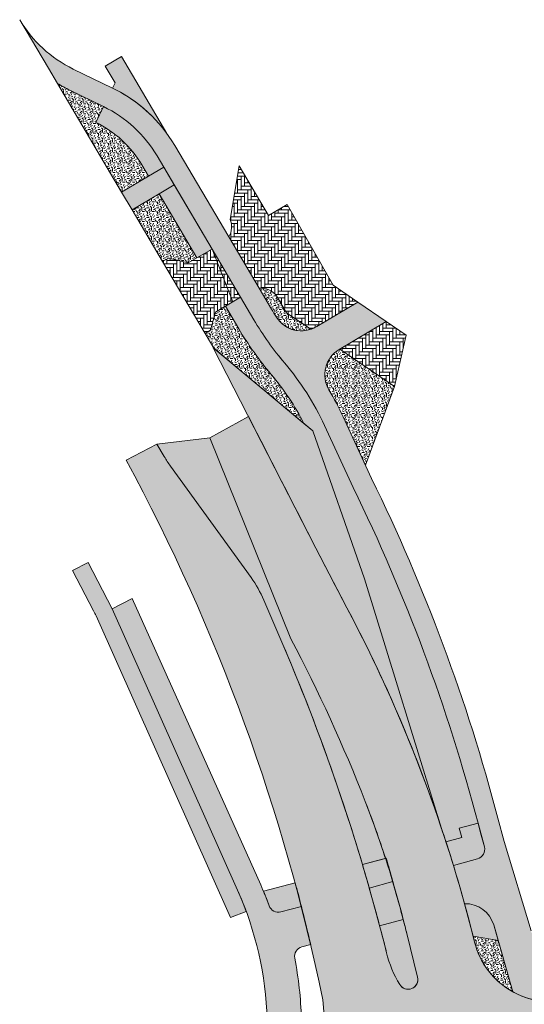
# Model space of a CAD drawing. Header units: metres. Extents: x 170927 to 172326, y 406400 to 406807.
# Tile 3 of 6: x 171363 to 171415, y 406707 to 406807. Entities that reach past the tile are written whole.
import ezdxf

# ---------------------------------------------------------------- set-up
doc = ezdxf.new("R2010")
doc.units = ezdxf.units.M
for name, color, linetype, lineweight in [('N-WE-GR-GRAS-A-500', 62, 'Continuous', 18), ('N-WE-VH-VERHARDING_BUSHALTEKOM-V-500', 251, 'Continuous', 18), ('N-WE-VH-VERHARDING_FIETSPAD-V-500', 11, 'Continuous', 18), ('N-WE-VH-VERHARDING_HRB-V-500', 253, 'Continuous', 18), ('N-WE-VH-VERHARDING_MIDDENGELEIDER-V-500', 41, 'Continuous', 18), ('N-WE-VH-VERHARDING_OWN-V-500', 253, 'Continuous', 18), ('N-WE-VH-VERHARDING_VOETPAD-V-500', 254, 'Continuous', 18)]:
    doc.layers.add(name, color=color, linetype=linetype, lineweight=lineweight)
pattern_1 = [(0, (86245.174949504, 391567.0935057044), (1, 1), [0.25, -0.75]), (0, (86245.724949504, 391567.6935057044), (1, 1), [0.25, -0.75]), (90, (86245.274949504, 391567.4435057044), (-1, 1), [0.25, -0.75]), (90, (86245.674949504, 391567.7935057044), (-1, 1), [0.25, -0.75]), (45, (86245.374949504, 391567.7935057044), (0, 1.000000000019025), [0.25, -1.164213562]), (135, (86245.724949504, 391567.0935057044), (-1.000000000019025, 0), [0.25, -1.164213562]), (26.56505119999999, (86245.424949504, 391567.3935057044), (1.000000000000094, 4.000644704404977e-10), [0.25, -1.986067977]), (26.56505119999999, (86245.874949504, 391567.8935057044), (1.000000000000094, 4.000644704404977e-10), [0.25, -1.986067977]), (63.43494882, (86245.874949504, 391567.0935057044), (5.099862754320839e-11, 1.000000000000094), [0.25, -1.986067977]), (63.43494882, (86245.424949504, 391567.5435057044), (5.099862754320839e-11, 1.000000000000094), [0.25, -1.986067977]), (63.43494882, (86245.774949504, 391567.2935057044), (5.099862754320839e-11, 1.000000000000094), [0.25, -1.986067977]), (116.5650512, (86245.174949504, 391567.6435057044), (-4.000648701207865e-10, 1.000000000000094), [0.25, -1.986067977]), (153.43494882, (86245.374949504, 391567.2435057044), (-1.000000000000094, 5.099898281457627e-11), [0.25, -1.986067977])]
pattern_2 = [(0, (0, 0), (1, 1), [0.25, -0.75]), (0, (0.55, 0.6000000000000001), (1, 1), [0.25, -0.75]), (90, (0.1, 0.35), (-1, 1), [0.25, -0.75]), (90, (0.5, 0.7000000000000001), (-1, 1), [0.25, -0.75]), (45, (0.2, 0.7000000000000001), (0, 1.000000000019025), [0.25, -1.164213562]), (135, (0.55, 0), (-1.000000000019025, 0), [0.25, -1.164213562]), (26.56505119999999, (0.25, 0.3), (1.000000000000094, 4.000644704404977e-10), [0.25, -1.986067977]), (26.56505119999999, (0.7000000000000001, 0.8), (1.000000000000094, 4.000644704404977e-10), [0.25, -1.986067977]), (63.43494882, (0.7000000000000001, 0), (5.099862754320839e-11, 1.000000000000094), [0.25, -1.986067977]), (63.43494882, (0.25, 0.45), (5.099862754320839e-11, 1.000000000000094), [0.25, -1.986067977]), (63.43494882, (0.6000000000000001, 0.2), (5.099862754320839e-11, 1.000000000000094), [0.25, -1.986067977]), (116.5650512, (0, 0.55), (-4.000648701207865e-10, 1.000000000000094), [0.25, -1.986067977]), (153.43494882, (0.2, 0.15), (-1.000000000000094, 5.099898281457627e-11), [0.25, -1.986067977])]
pattern_3 = [(0, (0, 0), (0.345, 0.345), [1.38, -0.6900000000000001]), (270, (0, 1.035), (0.3450000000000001, 0.345), [1.38, -0.6900000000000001])]

msp = doc.modelspace()

# ---------------------------------------------------------------- hatches: boundary and pattern name
at = {"layer": 'N-WE-GR-GRAS-A-500'}
h = msp.add_hatch(dxfattribs=at)
h.set_pattern_fill('AGR-GRAS_02-SO', color=256, scale=0.1, pattern_type=2)
h.set_pattern_definition(pattern_2)
edge = h.paths.add_edge_path()
edge.add_line((171370.811067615, 406796.7130378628), (171371.5969863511, 406798.3323993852))
edge.add_line((171371.5969863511, 406798.3323993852), (171368.1600542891, 406800.0004329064))
edge.add_arc((171374.7093770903, 406813.4951122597), 15.00000000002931, 238.54328792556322, 244.1114813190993, ccw=False)
edge.add_line((171366.8815636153, 406800.6995920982), (171373.4418528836, 406789.60250619))
edge.add_line((171373.4418528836, 406789.60250619), (171376.2030918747, 406791.2198271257))
edge.add_line((171376.2030918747, 406791.2198271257), (171375.5197517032, 406792.3757341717))
edge.add_arc((171365.9645687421, 406786.7269751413), 11.10000000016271, 30.59040133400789, 64.11148131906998)
h = msp.add_hatch(dxfattribs=at)
h.set_pattern_fill('AGR-GRAS_02-SO', color=256, scale=0.1, pattern_type=2)
h.set_pattern_definition(pattern_2)
h.paths.add_polyline_path([(171377.2739278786, 406789.4084498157), (171374.5193391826, 406787.7798795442), (171377.6385112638, 406782.5036304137), (171378.227, 406782.852), (171380.252, 406782.36), (171381.1364412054, 406782.874798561)])
h = msp.add_hatch(dxfattribs=at)
h.set_pattern_fill('AGR-GRAS_02-SO', color=256, scale=0.1, pattern_type=2)
h.set_pattern_definition(pattern_2)
edge = h.paths.add_edge_path()
edge.add_line((171390.311, 406777.277), (171389.2645, 406778.9995))
edge.add_arc((171387.7007189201, 406777.8531906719), 1.938926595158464, 36.24279363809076, 96.06724294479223)
edge.add_line((171387.4957829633, 406779.7812564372), (171388.7659675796, 406777.6326701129))
edge.add_arc((171414.5907865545, 406792.8995865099), 30.00000018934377, 210.5904013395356, 212.4133629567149)
edge.add_arc((171391.7973072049, 406778.4269464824), 2.999999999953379, 212.4133629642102, 289.006273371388)
edge.add_line((171392.7743222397, 406775.590497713), (171390.311, 406777.277))
h = msp.add_hatch(dxfattribs=at)
h.set_pattern_fill('AGR-GRAS_02-SO', color=256, scale=0.1, pattern_type=2)
h.set_pattern_definition(pattern_2)
edge = h.paths.add_edge_path()
edge.add_line((171384.048380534, 406777.9490948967), (171383.028, 406777.347))
edge.add_line((171383.028, 406777.347), (171382.544, 406775.49))
edge.add_line((171382.544, 406775.49), (171381.984, 406775.153))
edge.add_line((171381.984, 406775.153), (171382.8739326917, 406773.6476304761))
edge.add_line((171382.8739326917, 406773.6476304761), (171392.0811298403, 406765.9603000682))
edge.add_arc((171368.8428496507, 406754.0778620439), 26.09999999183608, 27.08203916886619, 40.31795436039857)
edge.add_arc((171414.5907864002, 406792.899586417), 33.90000000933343, 210.5904013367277, 220.3179543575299, ccw=False)
edge.add_line((171385.4087411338, 406775.647970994), (171384.048380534, 406777.9490948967))
h = msp.add_hatch(dxfattribs=at)
h.set_pattern_fill('AGR-GRAS_02-SO', color=256, scale=0.1, pattern_type=2)
h.set_pattern_definition(pattern_2)
edge = h.paths.add_edge_path()
edge.add_line((171398.3577368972, 406761.7112881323), (171401.324, 406769.737))
edge.add_line((171401.324, 406769.737), (171395.7407506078, 406773.5595461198))
edge.add_line((171395.7407506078, 406773.5595461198), (171395.6753057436, 406773.5206383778))
edge.add_arc((171397.2083741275, 406770.9419368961), 3.00000000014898, 120.7319816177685, 210.732633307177)
edge.add_arc((171368.8428496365, 406754.0778620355), 30.00000000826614, 24.74986743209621, 30.732633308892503, ccw=False)
edge.add_line((171396.0871739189, 406766.6375911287), (171398.3577368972, 406761.7112881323))
h = msp.add_hatch(dxfattribs=at)
h.set_pattern_fill('AGR-GRAS_02-SO', color=256, scale=0.1, pattern_type=2)
h.set_pattern_definition(pattern_1)
edge = h.paths.add_edge_path()
edge.add_line((171382.454, 406764.513), (171377.0595355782, 406763.859382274))
edge.add_line((171377.0595355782, 406763.859382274), (171377.8059204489, 406762.5814271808))
edge.add_arc((171388.1680506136, 406768.6333903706), 12.00000000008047, 210.2869040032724, 215.8631851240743)
edge.add_line((171378.4430317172, 406761.6031693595), (171386.6713536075, 406750.22079806))
edge.add_arc((171376.9463347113, 406743.1905770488), 11.99999999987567, 23.22665450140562, 35.8631851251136, ccw=False)
edge.add_line((171387.9737584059, 406747.9230105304), (171389.9181576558, 406743.3922095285))
edge.add_arc((171200.1545749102, 406661.954916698), 206.499999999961, 16.590599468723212, 23.226654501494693, ccw=False)
edge.add_line((171398.0578631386, 406720.9170953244), (171400.4116634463, 406721.5521307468))
edge.add_arc((171305.200979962, 406690.975575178), 99.99999999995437, 17.80422749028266, 21.34100117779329)
edge.add_arc((171247.8290956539, 406668.5599025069), 161.5954177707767, 21.34100117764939, 27.82071504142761)
edge.add_line((171390.7460703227, 406743.9775224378), (171382.454, 406764.513))
h = msp.add_hatch(dxfattribs=at)
h.set_pattern_fill('AGR-GRAS_02-SO', color=256, scale=0.1, pattern_type=2)
h.set_pattern_definition(pattern_1)
edge = h.paths.add_edge_path()
edge.add_line((171411.9216030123, 406713.1727192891), (171409.3746103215, 406713.5890847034))
edge.add_arc((171263.8137967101, 406676.867245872), 150.1214305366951, 13.927131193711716, 14.159037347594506, ccw=False)
edge.add_arc((171417.2868711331, 406714.925125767), 7.999999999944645, 193.9271311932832, 241.1736294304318)
edge.add_line((171413.4296155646, 406707.9164468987), (171411.9216030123, 406713.1727192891))
at = {"layer": 'N-WE-VH-VERHARDING_BUSHALTEKOM-V-500'}
h = msp.add_hatch(color=256, dxfattribs=at)
h.dxf.hatch_style = 1
edge = h.paths.add_edge_path()
edge.add_line((171392.9834196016, 406765.2069546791), (171382.816, 406773.696))
edge.add_line((171382.816, 406773.696), (171393.3029895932, 406753.2232502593))
edge.add_arc((171838.3163190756, 406981.1774925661), 500.000000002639, 207.1234029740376, 207.9098775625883)
edge.add_arc((171263.8137967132, 406676.8672458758), 150.1214305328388, 18.36730028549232, 27.90987756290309, ccw=False)
edge.add_line((171406.2874416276, 406724.1716263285), (171398.2820241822, 406750.1097764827))
edge.add_line((171398.2820241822, 406750.1097764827), (171392.9834196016, 406765.2069546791))
at = {"layer": 'N-WE-VH-VERHARDING_FIETSPAD-V-500'}
h = msp.add_hatch(color=256, dxfattribs=at)
h.dxf.hatch_style = 1
edge = h.paths.add_edge_path()
edge.add_line((171382.6921398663, 406783.7803097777), (171385.5986189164, 406778.8638424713))
edge.add_line((171385.5986189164, 406778.8638424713), (171386.9582302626, 406776.563985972))
edge.add_arc((171414.5907863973, 406792.8995864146), 32.10000000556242, 210.5904013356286, 220.3179543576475)
edge.add_arc((171368.8428496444, 406754.0778620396), 27.89999999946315, 24.74986743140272, 40.317954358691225, ccw=False)
edge.add_line((171394.1800712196, 406765.7584100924), (171397.1035178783, 406759.417372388))
edge.add_arc((171232.553747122, 406678.6430364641), 183.3060839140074, 14.691142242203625, 26.14553864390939, ccw=False)
edge.add_line((171409.867, 406725.131), (171410.5165104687, 406722.7248413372))
edge.add_arc((171409.5510660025, 406722.4642324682), 1.000000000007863, -74.90155750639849, 15.106193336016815, ccw=False)
edge.add_line((171409.811544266, 406721.4987527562), (171407.3521548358, 406720.8352302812))
edge.add_arc((171263.8137967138, 406676.8672458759), 150.1214305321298, 15.472735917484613, 17.030623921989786, ccw=False)
edge.add_arc((171408.5867502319, 406713.9180318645), 3.000000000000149, 16.008064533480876, 91.7630322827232, ccw=False)
edge.add_line((171411.4704189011, 406714.7453498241), (171413.4296155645, 406707.9164468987))
edge.add_arc((171417.2868711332, 406714.925125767), 8.000000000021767, 241.1736294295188, 270.4985391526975)
edge.add_line((171417.3564794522, 406706.9254286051), (171416.8138094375, 406708.8422626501))
edge.add_arc((171417.7759931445, 406709.1146640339), 0.9999999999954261, 105.4956199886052, 195.8072132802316, ccw=False)
edge.add_line((171417.5088284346, 406710.0783149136), (171427.3815729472, 406712.8154565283))
edge.add_line((171427.3815729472, 406712.8154565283), (171436.3721053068, 406715.5496944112))
edge.add_arc((171437.8269340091, 406710.7660270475), 4.999999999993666, 66.77798690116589, 106.9157823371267, ccw=False)
edge.add_line((171439.7984090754, 406715.3609466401), (171442.9819210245, 406713.9950436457))
edge.add_arc((171372.0650370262, 406916.3867977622), 214.4565843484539, 289.3101616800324, 289.9387602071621)
edge.add_line((171445.1980715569, 406714.7852456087), (171439.8921054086, 406717.0617990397))
edge.add_arc((171437.9206303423, 406712.466879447), 5.000000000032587, 66.7779869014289, 106.9157823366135)
edge.add_line((171436.46580164, 406717.2505468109), (171426.935, 406714.352))
edge.add_line((171426.935, 406714.352), (171418.9524705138, 406712.1389057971))
edge.add_arc((171418.1509763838, 406715.0298584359), 2.999999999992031, 197.4357280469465, 285.49561999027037, ccw=False)
edge.add_line((171415.2888153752, 406714.1309511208), (171412.5439438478, 406723.2721199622))
edge.add_line((171412.5439438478, 406723.2721199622), (171411.89834464, 406725.6635776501))
edge.add_arc((171232.5537471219, 406678.6430364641), 185.4060839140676, 14.69114224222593, 26.14553864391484)
edge.add_line((171398.9886408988, 406760.3427432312), (171396.0871739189, 406766.6375911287))
edge.add_arc((171368.8428496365, 406754.0778620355), 30.00000000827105, 24.74986743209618, 30.73263330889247)
edge.add_arc((171397.2083741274, 406770.9419368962), 3.000000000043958, 120.73198161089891, 210.7326333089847, ccw=False)
edge.add_line((171395.6753057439, 406773.5206383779), (171400.4779149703, 406776.3758460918))
edge.add_line((171400.4779149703, 406776.3758460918), (171397.5854885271, 406778.3561326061))
edge.add_line((171397.5854885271, 406778.3561326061), (171393.3814843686, 406775.8788713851))
edge.add_arc((171391.7977220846, 406778.4275379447), 3.000667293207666, 212.418650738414, 301.8571566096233, ccw=False)
edge.add_arc((171414.5907865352, 406792.8995864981), 30.0000001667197, 210.5904013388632, 212.4133629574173, ccw=False)
edge.add_line((171388.7659675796, 406777.6326701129), (171387.4957829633, 406779.7812564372))
edge.add_line((171387.4957829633, 406779.7812564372), (171384.3952433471, 406785.0259877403))
edge.add_line((171384.3952433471, 406785.0259877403), (171378.8769781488, 406794.3604332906))
edge.add_arc((171365.9645687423, 406786.7269751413), 14.99999999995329, 30.59040133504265, 64.11148131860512)
edge.add_line((171372.5138915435, 406800.2216544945), (171368.5016195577, 406802.1689156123))
edge.add_arc((171374.1340371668, 406813.7743398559), 12.89999999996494, 210.6218882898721, 244.1114813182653, ccw=False)
edge.add_line((171363.0329744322, 406807.2034642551), (171365.9695448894, 406802.2423213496))
edge.add_line((171365.9695448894, 406802.2423213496), (171366.8815636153, 406800.6995920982))
edge.add_arc((171374.7093770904, 406813.4951122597), 15.00000000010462, 238.543287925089, 244.1114813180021)
edge.add_line((171368.160054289, 406800.0004329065), (171371.5969863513, 406798.332399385))
edge.add_arc((171365.9645687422, 406786.7269751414), 12.89999999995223, 30.59040133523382, 64.11148131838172, ccw=False)
edge.add_line((171377.0692408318, 406793.2917491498), (171377.7494242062, 406792.1411819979))
edge.add_line((171377.7494242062, 406792.1411819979), (171382.6921398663, 406783.7803097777))
h = msp.add_hatch(color=256, dxfattribs=at)
h.dxf.hatch_style = 1
edge = h.paths.add_edge_path()
edge.add_line((171391.8192915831, 406716.6445951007), (171389.7250993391, 406716.0795997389))
edge.add_arc((171389.4646210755, 406717.0450794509), 1.000000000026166, 199.7426504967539, 285.09844249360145, ccw=False)
edge.add_arc((171360.5176664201, 406706.6562523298), 29.75473805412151, 19.74265050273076, 24.18451786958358)
edge.add_line((171387.660856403, 406718.8460707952), (171374.5267571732, 406748.0919001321))
edge.add_line((171374.5267571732, 406748.0919001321), (171372.4751199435, 406747.0502564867))
edge.add_line((171372.4751199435, 406747.0502564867), (171385.3038541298, 406718.2867992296))
edge.add_arc((171353.3390268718, 406704.030228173), 34.99999999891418, 1.72334363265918, 24.037257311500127, ccw=False)
edge.add_line((171388.3231960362, 406705.0828001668), (171388.945, 406684.416))
edge.add_line((171388.945, 406684.416), (171389.06, 406682.224))
edge.add_line((171389.06, 406682.224), (171391.274, 406682.289))
edge.add_line((171391.274, 406682.289), (171391.2412967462, 406683.794632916))
edge.add_arc((171392.2330162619, 406683.6662101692), 0.9999999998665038, 114.18035433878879, 172.6215416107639, ccw=False)
edge.add_arc((171391.4137957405, 406685.4907314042), 1.000000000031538, 294.1803543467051, 361.7233436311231)
edge.add_line((171392.413343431, 406685.5208048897), (171391.8216129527, 406705.1880573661))
edge.add_arc((171353.3390268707, 406704.0302281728), 38.4999999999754, 1.723343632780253, 10.96905432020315)
edge.add_arc((171392.1173657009, 406711.5462402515), 1.000000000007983, 105.0984424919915, 190.9690543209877, ccw=False)
edge.add_line((171391.8568874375, 406712.5117199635), (171392.76996194, 406712.7580597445))
edge.add_arc((171207.7291042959, 406669.5554699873), 190.0173222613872, 13.1417714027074, 14.34824724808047)
h = msp.add_hatch(color=256, dxfattribs=at)
h.dxf.hatch_style = 1
edge = h.paths.add_edge_path()
edge.add_arc((171200.1545745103, 406661.9549165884), 206.5000004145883, 14.78693015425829, 15.89680312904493)
edge.add_line((171398.7573115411, 406718.5164142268), (171401.1779536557, 406719.1694830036))
edge.add_arc((171198.5507875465, 406661.7480160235), 210.6062518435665, 14.733697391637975, 15.821925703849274, ccw=False)
edge.add_line((171402.2319567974, 406715.3108259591), (171399.8156322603, 406714.6589220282))
at = {"layer": 'N-WE-VH-VERHARDING_HRB-V-500'}
h = msp.add_hatch(color=256, dxfattribs=at)
h.dxf.hatch_style = 1
edge = h.paths.add_edge_path()
edge.add_arc((171421.3972973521, 406693.6394202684), 7.999999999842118, 104.46123524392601, 134.5880657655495, ccw=False)
edge.add_line((171419.3994979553, 406701.3859548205), (171427.9057383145, 406703.5787174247))
edge.add_line((171427.9057383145, 406703.5787174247), (171432.5, 406704.708))
edge.add_line((171432.5, 406704.708), (171432.6057951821, 406704.4258383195))
edge.add_line((171432.6057951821, 406704.4258383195), (171434.303, 406704.846))
edge.add_line((171434.303, 406704.846), (171439.671, 406706.368))
edge.add_line((171439.671, 406706.368), (171443.482, 406707.57))
edge.add_line((171443.482, 406707.57), (171447.273, 406708.835))
edge.add_line((171447.273, 406708.835), (171449.71, 406709.739))
edge.add_line((171449.71, 406709.739), (171450.922, 406710.207))
edge.add_line((171450.922, 406710.207), (171451.536, 406710.407))
edge.add_line((171451.536, 406710.407), (171445.1980715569, 406714.7852456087))
edge.add_arc((171372.0650370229, 406916.3867977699), 214.4565843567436, 287.0876496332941, 289.93876020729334, ccw=False)
edge.add_line((171435.079735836, 406711.3971045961), (171419.3192202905, 406707.1875837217))
edge.add_arc((171417.2868711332, 406714.925125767), 8.00000000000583, 193.9271311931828, 284.7169240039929, ccw=False)
edge.add_arc((171263.8137967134, 406676.8672458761), 150.1214305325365, 13.92713119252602, 27.90987756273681)
edge.add_line((171396.4738452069, 406747.1364100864), (171393.3029895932, 406753.2232502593))
edge.add_arc((206682.7105224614, 424838.4093511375), 39653.70399249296, 207.1124831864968, 207.1343227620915, ccw=False)
edge.add_line((171386.4119777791, 406766.6759154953), (171382.454, 406764.513))
edge.add_line((171382.454, 406764.513), (171390.7460703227, 406743.9775224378))
edge.add_arc((171247.8290956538, 406668.5599025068), 161.5954177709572, 21.34100117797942, 27.820715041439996, ccw=False)
edge.add_arc((171305.2009799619, 406690.9755751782), 99.99999999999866, 15.617936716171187, 21.34100117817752, ccw=False)
edge.add_line((171401.5088132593, 406717.8977081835), (171401.8296416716, 406716.7500172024))
edge.add_arc((171305.521808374, 406689.8278841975), 100.0000000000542, 13.905647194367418, 15.617936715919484, ccw=False)
edge.add_line((171402.5910883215, 406713.8602559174), (171403.6948640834, 406709.4019893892))
edge.add_arc((171402.7207995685, 406709.1757189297), 0.9999999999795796, -149.13878992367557, 13.077596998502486, ccw=False)
edge.add_arc((171412.1633357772, 406714.8182812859), 11.99999999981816, 194.0009270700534, 210.8612100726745, ccw=False)
edge.add_arc((171200.1545749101, 406661.9549166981), 206.499999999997, 14.0009270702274, 23.22665450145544)
edge.add_line((171389.9181576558, 406743.3922095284), (171387.9737584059, 406747.9230105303))
edge.add_arc((171376.9463347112, 406743.1905770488), 11.999999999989, 23.22665450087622, 35.86318512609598)
edge.add_line((171386.6713536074, 406750.2207980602), (171378.4430317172, 406761.6031693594))
edge.add_arc((171388.1680506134, 406768.6333903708), 12.00000000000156, 210.2869040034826, 215.8631851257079, ccw=False)
edge.add_line((171377.8059204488, 406762.5814271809), (171377.0595355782, 406763.859382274))
edge.add_line((171377.0595355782, 406763.859382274), (171373.9166368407, 406762.2082263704))
edge.add_arc((171196.934058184, 406666.4946802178), 201.2061531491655, 11.64046963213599, 28.40486523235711, ccw=False)
edge.add_line((171394.002, 406707.092), (171396.4250722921, 406678.8929552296))
edge.add_arc((171197.4948983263, 406661.7628840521), 199.6663553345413, 1.529395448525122, 4.921654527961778, ccw=False)
edge.add_line((171397.090125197, 406667.0919424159), (171397.777007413, 406645.051815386))
edge.add_arc((171382.7842865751, 406644.5845661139), 15.0000000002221, -47.290037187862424, 1.7850495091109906, ccw=False)
edge.add_line((171392.9585983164, 406633.5626161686), (171407.3705455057, 406634.1840198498))
edge.add_line((171407.3705455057, 406634.1840198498), (171407.0370807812, 406644.872692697))
edge.add_line((171407.0370807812, 406644.872692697), (171406.3044864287, 406668.3795941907))
edge.add_arc((171200.1545749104, 406661.9549166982), 206.2499999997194, 1.785049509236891, 6.471526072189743)
edge.add_line((171405.0903480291, 406685.2012367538), (171401.6271559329, 406688.7758338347))
edge.add_arc((171413.5222160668, 406690.3593566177), 11.99999999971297, 153.0897921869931, 187.5828813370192, ccw=False)
edge.add_arc((171403.7133300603, 406695.3378860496), 1.000000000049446, 101.93481392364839, 153.0897921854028, ccw=False)
edge.add_line((171403.5065313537, 406696.3162695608), (171405.2492374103, 406696.5908633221))
edge.add_arc((171405.4048845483, 406695.6030506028), 0.9999999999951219, 9.294976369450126, 98.95433005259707, ccw=False)
edge.add_arc((171198.5507871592, 406661.7480159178), 210.6062522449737, 0.7427592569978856, 9.294976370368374, ccw=False)
edge.add_line((171409.1393429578, 406664.4781535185), (171409.5039971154, 406634.2760084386))
edge.add_line((171409.5039971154, 406634.2760084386), (171431.4593543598, 406635.2226632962))
edge.add_arc((171430.8131958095, 406650.2087394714), 15.00000000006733, 180.6917432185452, 272.46890782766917, ccw=False)
edge.add_line((171415.8142890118, 406650.0276459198), (171415.6388692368, 406664.5566273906))
edge.add_arc((171200.15457493, 406661.9549166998), 215.4999999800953, 0.6917432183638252, 8.149998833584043)
edge.add_arc((171421.3972973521, 406693.6394202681), 8.000000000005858, 134.5880657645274, 188.1499988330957, ccw=False)
at = {"layer": 'N-WE-VH-VERHARDING_MIDDENGELEIDER-V-500'}
h = msp.add_hatch(color=256, dxfattribs=at)
h.dxf.hatch_style = 1
edge = h.paths.add_edge_path()
edge.add_arc((171305.5218083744, 406689.8278841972), 99.99999999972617, 13.90564719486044, 14.76175436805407)
edge.add_line((171402.2211770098, 406715.3079176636), (171399.8156322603, 406714.6589220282))
edge.add_arc((171200.1545749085, 406661.9549166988), 206.5000000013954, 14.000927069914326, 14.786930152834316, ccw=False)
edge.add_arc((171412.163335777, 406714.818281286), 11.99999999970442, 194.0009270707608, 210.8612100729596)
edge.add_arc((171402.7207995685, 406709.1757189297), 1.000000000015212, 210.8612100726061, 374.7336973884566)
edge.add_line((171403.6879179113, 406709.4300457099), (171402.5910883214, 406713.8602559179))
at = {"layer": 'N-WE-VH-VERHARDING_OWN-V-500'}
h = msp.add_hatch(dxfattribs=at)
h.set_pattern_fill('AVH-BSS_DIKFORMAAT_KEPER', color=252, scale=5, pattern_type=2)
h.set_pattern_definition(pattern_3)
edge = h.paths.add_edge_path()
edge.add_line((171390.3657355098, 406788.3161088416), (171388.4723824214, 406787.1985925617))
edge.add_line((171388.4723824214, 406787.1985925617), (171385.4726910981, 406792.2808232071))
edge.add_line((171385.4726910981, 406792.2808232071), (171384.542, 406786.809))
edge.add_arc((171382.7229085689, 406786.0611804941), 1.966806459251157, -31.757941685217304, 22.347321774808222, ccw=False)
edge.add_line((171384.3952433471, 406785.0259877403), (171387.4957829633, 406779.7812564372))
edge.add_arc((171387.7007189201, 406777.8531906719), 1.938926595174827, 36.24279363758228, 96.06724294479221, ccw=False)
edge.add_line((171389.2645, 406778.9995), (171390.311, 406777.277))
edge.add_line((171390.311, 406777.277), (171392.7743222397, 406775.590497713))
edge.add_arc((171391.7853648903, 406778.4560854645), 3.031440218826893, 289.0403229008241, 301.7707493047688)
edge.add_line((171393.3814843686, 406775.8788713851), (171397.5854885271, 406778.3561326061))
edge.add_line((171397.5854885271, 406778.3561326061), (171395.0707078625, 406780.077865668))
edge.add_line((171395.0707078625, 406780.077865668), (171390.3657355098, 406788.3161088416))
h = msp.add_hatch(dxfattribs=at)
h.set_pattern_fill('AVH-BSS_DIKFORMAAT_KEPER', color=252, scale=5, pattern_type=2)
h.set_pattern_definition(pattern_3)
h.paths.add_polyline_path([(171382.6921398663, 406783.7803097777), (171381.1364412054, 406782.874798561), (171380.252, 406782.36), (171378.227, 406782.852), (171377.6385112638, 406782.5036304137), (171381.984, 406775.153), (171382.544, 406775.49), (171383.028, 406777.347), (171384.048380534, 406777.9490948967), (171385.5986189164, 406778.8638424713)])
h = msp.add_hatch(dxfattribs=at)
h.set_pattern_fill('AVH-BSS_DIKFORMAAT_KEPER', color=252, scale=5, pattern_type=2)
h.set_pattern_definition(pattern_3)
h.paths.add_polyline_path([(171402.5104392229, 406774.9842876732), (171400.4779149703, 406776.3758460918), (171395.7407506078, 406773.5595461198), (171401.324, 406769.737)])
at = {"layer": 'N-WE-VH-VERHARDING_VOETPAD-V-500'}
h = msp.add_hatch(color=256, dxfattribs=at)
h.dxf.hatch_style = 1
edge = h.paths.add_edge_path()
edge.add_line((171373.4205030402, 406803.4568679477), (171371.7529325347, 406802.4717122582))
edge.add_line((171371.7529325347, 406802.4717122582), (171372.7701836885, 406800.7497366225))
edge.add_line((171372.7701836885, 406800.7497366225), (171372.5138915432, 406800.2216544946))
edge.add_arc((171365.9645687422, 406786.7269751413), 15.00000000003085, 36.153159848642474, 64.11148131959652, ccw=False)
edge.add_line((171378.0762118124, 406795.5761616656), (171373.4205030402, 406803.4568679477))
h = msp.add_hatch(color=256, dxfattribs=at)
h.dxf.hatch_style = 1
edge = h.paths.add_edge_path()
edge.add_line((171371.5969863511, 406798.3323993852), (171370.811067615, 406796.7130378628))
edge.add_arc((171365.964568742, 406786.7269751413), 11.10000000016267, 30.590401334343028, 64.11148131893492, ccw=False)
edge.add_line((171375.5197517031, 406792.3757341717), (171376.2030918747, 406791.2198271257))
edge.add_line((171376.2030918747, 406791.2198271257), (171377.7494242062, 406792.1411819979))
edge.add_line((171377.7494242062, 406792.1411819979), (171377.0692408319, 406793.2917491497))
edge.add_arc((171365.9645687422, 406786.7269751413), 12.90000000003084, 30.59040133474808, 64.11148131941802)
h = msp.add_hatch(color=256, dxfattribs=at)
h.dxf.hatch_style = 1
h.paths.add_polyline_path([(171378.82338402, 406790.3245205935), (171377.7494242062, 406792.1411819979), (171376.2030918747, 406791.2198271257), (171373.4418528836, 406789.60250619), (171374.5193391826, 406787.7798795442), (171377.2739278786, 406789.4084498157)])
h = msp.add_hatch(color=256, dxfattribs=at)
h.dxf.hatch_style = 1
h.paths.add_polyline_path([(171378.82338402, 406790.3245205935), (171377.2739278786, 406789.4084498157), (171381.1364412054, 406782.874798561), (171382.6921398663, 406783.7803097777)])
h = msp.add_hatch(color=256, dxfattribs=at)
h.dxf.hatch_style = 1
edge = h.paths.add_edge_path()
edge.add_line((171397.1035178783, 406759.417372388), (171394.1800712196, 406765.7584100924))
edge.add_arc((171368.8428496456, 406754.0778620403), 27.8999999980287, 24.74986743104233, 40.31795435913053)
edge.add_arc((171414.5907863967, 406792.8995864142), 32.10000000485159, 210.5913969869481, 220.3179543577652, ccw=False)
edge.add_line((171386.958514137, 406776.5635057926), (171385.5986189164, 406778.8638424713))
edge.add_line((171385.5986189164, 406778.8638424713), (171384.048380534, 406777.9490948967))
edge.add_line((171384.048380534, 406777.9490948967), (171385.4087411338, 406775.647970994))
edge.add_arc((171414.5907864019, 406792.8995864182), 33.90000001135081, 210.5904013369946, 220.317954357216)
edge.add_arc((171368.8428496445, 406754.0778620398), 26.09999999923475, 27.082039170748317, 40.31795435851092, ccw=False)
edge.add_line((171392.0811298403, 406765.9603000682), (171392.9834196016, 406765.2069546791))
edge.add_line((171392.9834196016, 406765.2069546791), (171398.2820241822, 406750.1097764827))
edge.add_line((171398.2820241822, 406750.1097764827), (171406.2874416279, 406724.1716263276))
edge.add_arc((171263.8137967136, 406676.8672458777), 150.1214305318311, 17.990308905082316, 18.367300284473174, ccw=False)
edge.add_line((171406.5956059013, 406723.2331694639), (171408.2153059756, 406723.6661574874))
edge.add_line((171408.2153059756, 406723.6661574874), (171407.9441925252, 406724.623273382))
edge.add_line((171407.9441925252, 406724.623273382), (171409.867, 406725.131))
edge.add_arc((171232.553747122, 406678.6430364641), 183.3060839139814, 14.69114224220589, 26.14553864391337)
h = msp.add_hatch(color=256, dxfattribs=at)
h.dxf.hatch_style = 1
edge = h.paths.add_edge_path()
edge.add_line((171384.5720000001, 406715.5169999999), (171370.8312145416, 406746.3170614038))
edge.add_arc((171363.0632665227, 406742.8524938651), 8.505541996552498, 24.03725731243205, 27.86374379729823)
edge.add_line((171370.5826892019, 406746.8277331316), (171368.415502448, 406750.9464889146))
edge.add_line((171368.415502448, 406750.9464889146), (171370.023, 406751.757))
edge.add_line((171370.023, 406751.757), (171372.4751199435, 406747.0502564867))
edge.add_line((171372.4751199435, 406747.0502564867), (171385.3038541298, 406718.2867992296))
edge.add_arc((171353.3390273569, 406704.0302283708), 34.99999947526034, 20.19236560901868, 24.0372573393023, ccw=False)
edge.add_line((171386.1878926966, 406716.1112883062), (171384.5720000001, 406715.5169999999))
h = msp.add_hatch(color=256, dxfattribs=at)
h.dxf.hatch_style = 1
edge = h.paths.add_edge_path()
edge.add_arc((171263.8137964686, 406676.8672457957), 150.1214307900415, 17.03062392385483, 17.99030890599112)
edge.add_line((171406.5956059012, 406723.2331694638), (171408.2153059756, 406723.6661574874))
edge.add_line((171408.2153059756, 406723.6661574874), (171407.9441925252, 406724.623273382))
edge.add_line((171407.9441925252, 406724.623273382), (171409.867, 406725.131))
edge.add_line((171409.867, 406725.131), (171410.1256324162, 406724.1728774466))
edge.add_line((171410.1256324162, 406724.1728774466), (171410.5165104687, 406722.7248413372))
edge.add_arc((171409.5510660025, 406722.4642324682), 1.000000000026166, -74.90155750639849, 15.106193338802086, ccw=False)
edge.add_line((171409.811544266, 406721.4987527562), (171407.3521548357, 406720.8352302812))
h = msp.add_hatch(color=256, dxfattribs=at)
h.dxf.hatch_style = 1
edge = h.paths.add_edge_path()
edge.add_arc((171200.1545743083, 406661.9549165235), 206.5000006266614, 15.8968031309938, 16.59059946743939)
edge.add_line((171398.0578631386, 406720.9170953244), (171400.4819462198, 406721.5710924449))
edge.add_arc((171198.5507876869, 406661.7480160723), 210.60625169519, 15.821925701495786, 16.50217604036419, ccw=False)
edge.add_line((171401.1779536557, 406719.1694830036), (171398.7573115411, 406718.5164142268))
h = msp.add_hatch(color=256, dxfattribs=at)
h.dxf.hatch_style = 1
h.paths.add_polyline_path([(171391.1838210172, 406719.0625368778), (171387.9464368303, 406718.1891179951, -0.01336324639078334), (171388.5234017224, 406716.7072834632, 0.390667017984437), (171389.7250993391, 406716.0795997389), (171391.8192915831, 406716.6445951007, 0.003289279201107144)])
h = msp.add_hatch(color=256, dxfattribs=at)
h.dxf.hatch_style = 1
edge = h.paths.add_edge_path()
edge.add_line((171411.9216030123, 406713.1727192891), (171411.4704189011, 406714.7453498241))
edge.add_arc((171408.5867502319, 406713.9180318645), 3.000000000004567, 16.00806453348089, 91.76303228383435)
edge.add_line((171408.4944526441, 406716.9166117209), (171409.3746103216, 406713.5890847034))
edge.add_line((171409.3746103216, 406713.5890847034), (171411.9216030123, 406713.1727192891))

# ---------------------------------------------------------------- linework, layer by layer
at = {"layer": 'N-WE-GR-GRAS-A-500', "flags": 128}
for points in [[(171370.811067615, 406796.7130378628), (171371.5969863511, 406798.3323993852), (171368.1600542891, 406800.0004329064, -0.02430060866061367), (171366.8815636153, 406800.6995920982), (171373.4418528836, 406789.60250619), (171376.2030918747, 406791.2198271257), (171375.5197517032, 406792.3757341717, 0.1473153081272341)], [(171390.311, 406777.277), (171389.2645, 406778.9995, 0.2671283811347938), (171387.4957829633, 406779.7812564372), (171388.7659675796, 406777.6326701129, 0.00795433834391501), (171389.2646984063, 406776.8188753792, 0.3472239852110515), (171392.7743222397, 406775.590497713)], [(171384.048380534, 406777.9490948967), (171383.028, 406777.347), (171382.544, 406775.49), (171381.984, 406775.153), (171382.8739326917, 406773.6476304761), (171392.0811298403, 406765.9603000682, 0.05781686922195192), (171388.7432021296, 406770.9653121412, -0.04246996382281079), (171385.4087411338, 406775.647970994)], [(171398.3577368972, 406761.7112881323), (171401.324, 406769.737), (171395.7407506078, 406773.5595461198), (171395.6753057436, 406773.5206383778, 0.4142168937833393), (171394.6296900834, 406769.4088391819, -0.0261106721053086), (171396.0871739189, 406766.6375911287)], [(171382.454, 406764.513), (171377.0595355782, 406763.859382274), (171377.8059204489, 406762.5814271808, 0.02433591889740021), (171378.4430317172, 406761.6031693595), (171386.6713536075, 406750.22079806, -0.05519320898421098), (171387.9737584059, 406747.9230105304), (171389.9181576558, 406743.3922095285, -0.02896334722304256), (171398.0578631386, 406720.9170953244), (171400.4116634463, 406721.5521307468, 0.0154333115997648), (171398.3440844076, 406727.36736126, 0.02828062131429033), (171390.7460703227, 406743.9775224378)], [(171411.9216030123, 406713.1727192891), (171409.3746103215, 406713.5890847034, -0.00101188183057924), (171409.52205019, 406712.9996243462, 0.209122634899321), (171413.4296155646, 406707.9164468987)]]:
    msp.add_lwpolyline(points, format="xyb", close=True, dxfattribs=at)
msp.add_lwpolyline([(171377.2739278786, 406789.4084498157), (171374.5193391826, 406787.7798795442), (171377.6385112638, 406782.5036304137), (171378.227, 406782.852), (171380.252, 406782.36), (171381.1364412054, 406782.874798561)], close=True, dxfattribs=at)
at = {"layer": 'N-WE-VH-VERHARDING_BUSHALTEKOM-V-500', "flags": 128}
msp.add_lwpolyline([(171392.9834196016, 406765.2069546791), (171382.816, 406773.696), (171393.3029895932, 406753.2232502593, 0.003431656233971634), (171396.4738452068, 406747.1364100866, -0.04166142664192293), (171406.2874416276, 406724.1716263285), (171398.2820241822, 406750.1097764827)], format="xyb", close=True, dxfattribs=at)
at = {"layer": 'N-WE-VH-VERHARDING_FIETSPAD-V-500', "flags": 128}
msp.add_lwpolyline([(171415.2888153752, 406714.1309511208), (171412.5439438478, 406723.2721199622), (171411.89834464, 406725.6635776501, 0.05002088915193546), (171398.9886408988, 406760.3427432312), (171396.0871739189, 406766.6375911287, 0.02611067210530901), (171394.6296900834, 406769.4088391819, -0.4142168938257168), (171395.6753057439, 406773.5206383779), (171400.4779149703, 406776.3758460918), (171397.5854885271, 406778.3561326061), (171393.3814843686, 406775.8788713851, -0.4113461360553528), (171389.2646984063, 406776.8188753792, -0.007954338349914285), (171388.7659675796, 406777.6326701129), (171387.4957829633, 406779.7812564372), (171384.3952433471, 406785.0259877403), (171378.8769781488, 406794.3604332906, 0.1473153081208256), (171372.5138915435, 406800.2216544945), (171368.5016195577, 406802.1689156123, -0.147174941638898), (171363.0329744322, 406807.2034642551), (171365.9695448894, 406802.2423213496), (171366.8815636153, 406800.6995920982, 0.02430060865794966), (171368.160054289, 406800.0004329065), (171371.5969863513, 406798.332399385, -0.1473153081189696), (171377.0692408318, 406793.2917491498), (171377.7494242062, 406792.1411819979), (171382.6921398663, 406783.7803097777), (171385.5986189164, 406778.8638424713), (171386.9582302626, 406776.563985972, 0.04246996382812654), (171390.1156402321, 406772.1299638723, -0.06803326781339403), (171394.1800712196, 406765.7584100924), (171397.1035178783, 406759.417372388, -0.05002088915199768), (171409.867, 406725.131), (171410.5165104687, 406722.7248413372, -0.4142531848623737), (171409.811544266, 406721.4987527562), (171407.3521548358, 406720.8352302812, -0.006797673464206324), (171408.4944526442, 406716.9166117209, -0.3431321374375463), (171411.4704189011, 406714.7453498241), (171413.4296155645, 406707.9164468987, 0.1286569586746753), (171417.3564794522, 406706.9254286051)], format="xyb", dxfattribs=at)
at = {"layer": 'N-WE-VH-VERHARDING_FIETSPAD-V-500'}
for points in [[(171391.8192915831, 406716.6445951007), (171389.7250993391, 406716.0795997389, -0.3906670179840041), (171388.5234017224, 406716.7072834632, 0.01938372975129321), (171387.660856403, 406718.8460707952), (171374.5267571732, 406748.0919001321), (171372.4751199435, 406747.0502564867), (171385.3038541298, 406718.2867992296, -0.0976716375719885), (171388.3231960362, 406705.0828001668), (171388.945, 406684.416), (171389.06, 406682.224), (171391.274, 406682.289), (171391.2412967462, 406683.794632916, -0.2606724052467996), (171391.8234060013, 406684.5784707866, 0.3035515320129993), (171392.413343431, 406685.5208048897), (171391.8216129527, 406705.1880573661, 0.04036392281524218), (171391.135635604, 406711.3559614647, -0.3932584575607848), (171391.8568874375, 406712.5117199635), (171392.76996194, 406712.7580597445, 0.005264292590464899)], [(171399.8156322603, 406714.6589220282, 0.004842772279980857), (171398.7573115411, 406718.5164142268), (171401.1779536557, 406719.1694830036, -0.004748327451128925), (171402.2319567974, 406715.3108259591)]]:
    msp.add_lwpolyline(points, format="xyb", close=True, dxfattribs=at)
at = {"layer": 'N-WE-VH-VERHARDING_HRB-V-500', "flags": 128}
msp.add_lwpolyline([(171419.3192202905, 406707.1875837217, -0.4182567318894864), (171409.52205019, 406712.9996243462, 0.0610870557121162), (171396.4738452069, 406747.1364100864), (171393.3029895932, 406753.2232502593, -9.529312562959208e-05), (171386.4119777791, 406766.6759154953), (171382.454, 406764.513), (171390.7460703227, 406743.9775224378, -0.02828062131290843), (171398.3440844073, 406727.3673612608, -0.0249767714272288), (171401.5088132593, 406717.8977081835), (171401.8296416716, 406716.7500172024, -0.007471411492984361), (171402.5910883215, 406713.8602559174), (171403.6948640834, 406709.4019893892, -0.8557148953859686), (171401.8623871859, 406708.6627587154, -0.0736998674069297), (171400.5198340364, 406711.9150301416, 0.04027658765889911), (171389.9181576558, 406743.3922095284), (171387.9737584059, 406747.9230105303, 0.05519320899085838), (171386.6713536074, 406750.2207980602), (171378.4430317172, 406761.6031693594, -0.02433591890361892), (171377.8059204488, 406762.5814271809), (171377.0595355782, 406763.859382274), (171373.9166368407, 406762.2082263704, -0.07327922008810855), (171394.002, 406707.092), (171396.4250722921, 406678.8929552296, -0.0148026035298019)], format="xyb", dxfattribs=at)
at = {"layer": 'N-WE-VH-VERHARDING_MIDDENGELEIDER-V-500', "flags": 128}
msp.add_lwpolyline([(171402.5910883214, 406713.8602559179, 0.003735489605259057), (171402.2211770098, 406715.3079176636), (171399.8156322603, 406714.6589220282, -0.003429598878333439), (171400.5198340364, 406711.9150301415, 0.07369986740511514), (171401.8623871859, 406708.6627587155, 0.8683103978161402), (171403.6879179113, 406709.4300457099)], format="xyb", close=True, dxfattribs=at)
at = {"layer": 'N-WE-VH-VERHARDING_OWN-V-500', "flags": 128}
msp.add_lwpolyline([(171390.3657355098, 406788.3161088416), (171388.4723824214, 406787.1985925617), (171385.4726910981, 406792.2808232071), (171384.542, 406786.809, -0.2405645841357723), (171384.3952433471, 406785.0259877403), (171387.4957829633, 406779.7812564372, -0.2671283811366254), (171389.2645, 406778.9995), (171390.311, 406777.277), (171392.7743222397, 406775.590497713, 0.05560416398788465), (171393.3814843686, 406775.8788713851), (171397.5854885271, 406778.3561326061), (171395.0707078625, 406780.077865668)], format="xyb", close=True, dxfattribs=at)
for points in [[(171384.3952433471, 406785.0259877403), (171387.4957829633, 406779.7812564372)], [(171382.6921398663, 406783.7803097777), (171384.8234997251, 406778.406468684)]]:
    msp.add_lwpolyline(points, dxfattribs=at)
for points in [[(171382.6921398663, 406783.7803097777), (171381.1364412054, 406782.874798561), (171380.252, 406782.36), (171378.227, 406782.852), (171377.6385112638, 406782.5036304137), (171381.984, 406775.153), (171382.544, 406775.49), (171383.028, 406777.347), (171384.048380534, 406777.9490948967), (171385.5986189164, 406778.8638424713)], [(171402.5104392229, 406774.9842876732), (171400.4779149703, 406776.3758460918), (171395.7407506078, 406773.5595461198), (171401.324, 406769.737)]]:
    msp.add_lwpolyline(points, close=True, dxfattribs=at)
at = {"layer": 'N-WE-VH-VERHARDING_VOETPAD-V-500', "flags": 128}
for points in [[(171373.4205030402, 406803.4568679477), (171371.7529325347, 406802.4717122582), (171372.7701836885, 406800.7497366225), (171372.5138915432, 406800.2216544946, -0.1225999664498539), (171378.0762118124, 406795.5761616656)], [(171371.5969863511, 406798.3323993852), (171370.811067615, 406796.7130378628, -0.1473153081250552), (171375.5197517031, 406792.3757341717), (171376.2030918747, 406791.2198271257), (171377.7494242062, 406792.1411819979), (171377.0692408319, 406793.2917491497, 0.1473153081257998)], [(171397.1035178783, 406759.417372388), (171394.1800712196, 406765.7584100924, 0.06803326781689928), (171390.1156402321, 406772.1299638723, -0.04246561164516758), (171386.958514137, 406776.5635057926), (171385.5986189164, 406778.8638424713), (171384.048380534, 406777.9490948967), (171385.4087411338, 406775.647970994, 0.04246996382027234), (171388.7432021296, 406770.9653121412, -0.05781686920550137), (171392.0811298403, 406765.9603000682), (171392.9834196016, 406765.2069546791), (171398.2820241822, 406750.1097764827), (171406.2874416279, 406724.1716263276, -0.001644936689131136), (171406.5956059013, 406723.2331694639), (171408.2153059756, 406723.6661574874), (171407.9441925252, 406724.623273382), (171409.867, 406725.131, 0.05002088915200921)], [(171384.5720000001, 406715.5169999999), (171370.8312145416, 406746.3170614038, 0.01669774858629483), (171370.5826892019, 406746.8277331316), (171368.415502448, 406750.9464889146), (171370.023, 406751.757), (171372.4751199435, 406747.0502564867), (171385.3038541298, 406718.2867992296, -0.0167780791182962), (171386.1878926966, 406716.1112883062)]]:
    msp.add_lwpolyline(points, format="xyb", close=True, dxfattribs=at)
for points in [[(171378.82338402, 406790.3245205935), (171377.7494242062, 406792.1411819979), (171376.2030918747, 406791.2198271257), (171373.4418528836, 406789.60250619), (171374.5193391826, 406787.7798795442), (171377.2739278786, 406789.4084498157)], [(171378.82338402, 406790.3245205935), (171377.2739278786, 406789.4084498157), (171381.1364412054, 406782.874798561), (171382.6921398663, 406783.7803097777)]]:
    msp.add_lwpolyline(points, close=True, dxfattribs=at)
at = {"layer": 'N-WE-VH-VERHARDING_VOETPAD-V-500'}
for points in [[(171407.3521548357, 406720.8352302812, 0.004187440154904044), (171406.5956059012, 406723.2331694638), (171408.2153059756, 406723.6661574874), (171407.9441925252, 406724.623273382), (171409.867, 406725.131), (171410.1256324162, 406724.1728774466), (171410.5165104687, 406722.7248413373, -0.4142531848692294), (171409.811544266, 406721.4987527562)], [(171398.7573115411, 406718.5164142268, 0.003027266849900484), (171398.0578631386, 406720.9170953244), (171400.4819462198, 406721.5710924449, -0.002968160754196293), (171401.1779536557, 406719.1694830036)], [(171391.1838210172, 406719.0625368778), (171387.9464368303, 406718.1891179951, -0.01336324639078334), (171388.5234017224, 406716.7072834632, 0.390667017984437), (171389.7250993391, 406716.0795997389), (171391.8192915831, 406716.6445951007, 0.003289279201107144), (171391.1838210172, 406719.0625368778)], [(171411.9216030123, 406713.1727192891), (171411.4704189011, 406714.7453498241, 0.3431321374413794), (171408.4944526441, 406716.9166117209), (171409.3746103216, 406713.5890847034)]]:
    msp.add_lwpolyline(points, format="xyb", close=True, dxfattribs=at)

doc.saveas('drawing.dxf')
